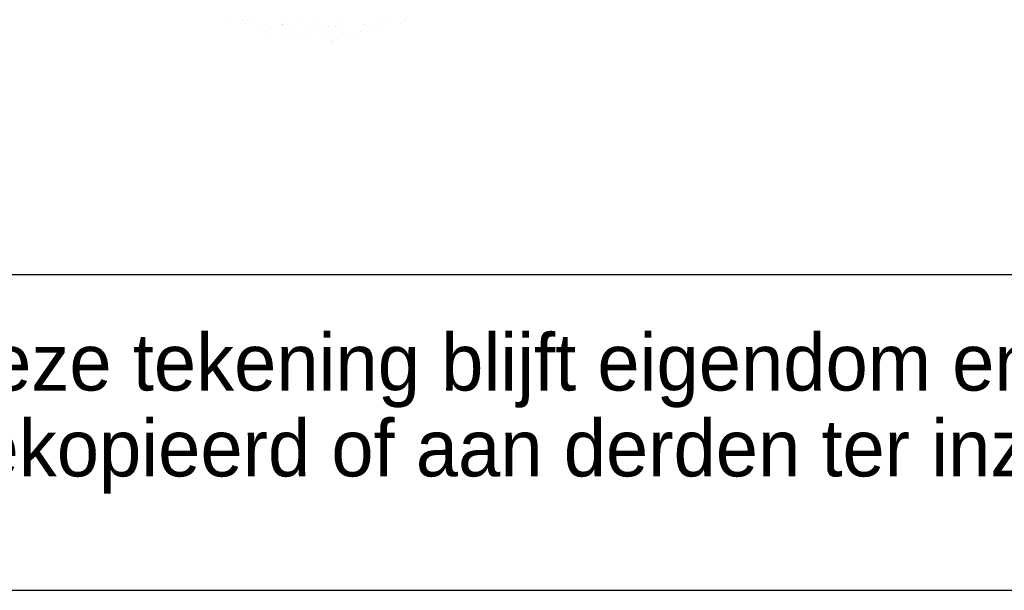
# Model space of a CAD drawing. Extents: x -33748 to 12452, y -14932 to 2888.
# Tile 101 of 194: x -28094 to -27470, y -8992 to -8630. Entities that reach past the tile are written whole.
import ezdxf

# ---------------------------------------------------------------- set-up
doc = ezdxf.new("R2010")
doc.units = 0
doc.header["$LTSCALE"] = 20
for name, color, linetype in [('00KAD025', 2, 'CONTINUOUS'), ('00KAD070', 5, 'CONTINUOUS'), ('BL$2----', 7, 'CONTINUOUS'), ('SANITAIR', 7, 'CONTINUOUS')]:
    doc.layers.add(name, color=color, linetype=linetype)
doc.styles.add('BURO-018', font='BUROFONT.shx', dxfattribs={"height": 36})

# ---------------------------------------------------------------- blocks, each defined once
blk = doc.blocks.new('A4-VER')
at = {"layer": '00KAD025', "linetype": 'CONTINUOUS'}
blk.add_line((0, 0), (210, 0), dxfattribs=at)
at = {"layer": '00KAD070', "linetype": 'CONTINUOUS'}
blk.add_line((10, 10), (200, 10), dxfattribs=at)

msp = doc.modelspace()

# ---------------------------------------------------------------- linework, layer by layer
at = {"layer": 'SANITAIR', "color": 161}
for p, q in [((-27960.22456, -8630.37551), (-27960.22456, -8630.37551)), ((-27954.17922, -8632.92567), (-27954.17922, -8632.92567)), ((-27952.38539, -8631.06666), (-27952.38539, -8631.06666)), ((-27951.39833, -8632.76791), (-27951.39833, -8632.76791)), ((-27946.46758, -8630.56799), (-27946.46758, -8630.56799)), ((-27893.23562, -8631.5598), (-27893.23562, -8631.5598)), ((-27875.28995, -8633.60549), (-27875.28995, -8633.60549)), ((-27858.85645, -8631.898), (-27858.85645, -8631.898)), ((-27852.43432, -8632.61161), (-27852.43432, -8632.61161)), ((-27849.98161, -8630.89259), (-27849.98161, -8630.89259)), ((-27943.85682, -8636.58715), (-27943.85682, -8636.58715)), ((-27937.76115, -8638.13282), (-27937.76115, -8638.13282)), ((-27935.15906, -8639.12224), (-27935.15906, -8639.12224)), ((-27934.89619, -8635.66349), (-27934.89619, -8635.66349)), ((-27921.0012, -8635.59327), (-27921.0012, -8635.59327)), ((-27915.61315, -8638.4013), (-27915.61315, -8638.4013)), ((-27912.94157, -8640.35855), (-27912.94157, -8640.35855)), ((-27912.30344, -8638.12835), (-27912.30344, -8638.12835)), ((-27907.90151, -8636.04362), (-27907.90151, -8636.04362)), ((-27902.74622, -8635.51811), (-27902.74622, -8635.51811)), ((-27898.14557, -8634.59938), (-27898.14557, -8634.59938)), ((-27893.87138, -8634.5127), (-27893.87138, -8634.5127)), ((-27889.44781, -8637.13447), (-27889.44781, -8637.13447)), ((-27888.61847, -8638.78143), (-27888.61847, -8638.78143)), ((-27880.62158, -8639.52687), (-27880.62158, -8639.52687)), ((-27877.92664, -8637.74384), (-27877.92664, -8637.74384)), ((-27873.95258, -8634.29762), (-27873.95258, -8634.29762)), ((-27869.0518, -8636.73843), (-27869.0518, -8636.73843)), ((-27866.59219, -8636.14058), (-27866.59219, -8636.14058)), ((-27926.33283, -8641.51464), (-27926.33283, -8641.51464)), ((-27921.81642, -8641.36396), (-27921.81642, -8641.36396)), ((-27903.47721, -8640.52076), (-27903.47721, -8640.52076)), ((-27896.99683, -8643.58968), (-27896.99683, -8643.58968)), ((-27896.33011, -8641.13912), (-27896.33011, -8641.13912)), ((-27895.9357, -8644.34), (-27895.9357, -8644.34)), ((-27888.12199, -8642.58427), (-27888.12199, -8642.58427))]:
    msp.add_line(p, q, dxfattribs=at)
at = {"layer": 'SANITAIR', "color": 163}
for p, q in [((-27928.5427, -8631.77402), (-27928.5427, -8631.77402)), ((-27927.5658, -8633.29239), (-27927.5658, -8633.29239)), ((-27927.18454, -8633.3058), (-27927.18454, -8633.3058)), ((-27918.69096, -8632.28698), (-27918.69096, -8632.28698)), ((-27905.68708, -8630.78014), (-27905.68708, -8630.78014)), ((-27866.24094, -8631.93993), (-27866.24094, -8631.93993))]:
    msp.add_line(p, q, dxfattribs=at)

# ---------------------------------------------------------------- block references
at = {"layer": 'BL$2----', "xscale": 20, "yscale": 20, "zscale": 20}
msp.add_blockref('A4-VER', (-29548.0224, -8991.81975), dxfattribs=at)

# ---------------------------------------------------------------- texts
at = {"layer": 'SANITAIR', "color": 1, "style": 'BURO-018'}
for s, p in [('Deze tekening blijft eigendom en mag zonder onze schriftelijke toestemming niet', (-28148.0224, -8865.29347)), ('gekopieerd of aan derden ter inzage worden gegeven, noch voor of door derden worden gebruikt', (-28148.0224, -8919.67362))]:
    msp.add_text(s, height=36, dxfattribs=at).set_placement(p)

doc.saveas('drawing.dxf')
